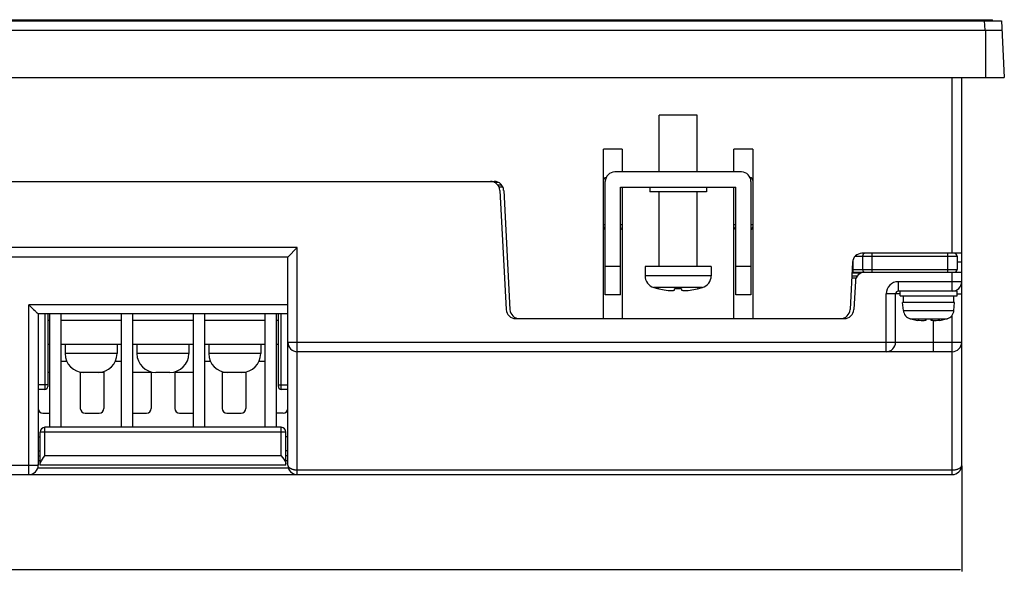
# Model space of a CAD drawing. Extents: x 4 to 805, y 32 to 576.
# Tile 7 of 27: x 289 to 394, y 32 to 90. Entities that reach past the tile are written whole.
import ezdxf

# ---------------------------------------------------------------- set-up
doc = ezdxf.new("R2010")
doc.units = 0
doc.header["$LTSCALE"] = 46.255
doc.header["$PDMODE"] = 3
doc.header["$PDSIZE"] = 0.3125
doc.layers.get('0').update_dxf_attribs({"linetype": 'CONTINUOUS'})
doc.layers.get('DEFPOINTS').update_dxf_attribs({"linetype": 'CONTINUOUS'})
for name, color, linetype in [('AXIS', 7, 'CONTINUOUS'), ('DIM', 7, 'CONTINUOUS'), ('SURF', 7, 'CONTINUOUS')]:
    doc.layers.add(name, color=color, linetype=linetype)
doc.styles.get("Standard").update_dxf_attribs({"font": 'txt', "width": 0.8})
doc.dimstyles.get("Standard").update_dxf_attribs({"dimtxt": 0.18, "dimasz": 0.18, "dimexe": 0.18, "dimexo": 0.0625, "dimgap": 0.09, "dimtad": 0, "dimtih": 1, "dimtoh": 1, "dimzin": 0, "dimcen": 0.09, "dimazin": 3, "dimtfac": 1, "dimtofl": 0, "dimtmove": 0, "dimatfit": 3})

# ---------------------------------------------------------------- blocks, each defined once
blk = doc.blocks.new('*U56')
at = {"layer": 'DIM', "color": 0, "width": 0.8}
blk.add_text('290', height=5, dxfattribs=at).set_placement((239.13, 33.87))
blk = doc.blocks.new('*D49')
at = {"layer": 'DEFPOINTS', "color": 0, "linetype": 'CONTINUOUS'}
for p in [(99.13, 43.32), (389.13, 43.32), (389.13, 32.27)]:
    blk.add_point(p, dxfattribs=at)
at = {"layer": 'DIM', "color": 0, "linetype": 'CONTINUOUS'}
for p, q in [((99.13, 43.26), (99.13, 32.09)), ((389.13, 43.26), (389.13, 32.09)), ((99.31, 32.27), (388.95, 32.27))]:
    blk.add_line(p, q, dxfattribs=at)
for points in [[(99.31, 32.3), (99.31, 32.24), (99.13, 32.27)], [(388.95, 32.3), (388.95, 32.24), (389.13, 32.27)]]:
    blk.add_solid(points, dxfattribs=at)
blk.add_blockref('*U56', (0, 0))

msp = doc.modelspace()

# ---------------------------------------------------------------- linework, layer by layer
at = {"color": 7, "linetype": 'CONTINUOUS'}
for p, q in [((94.95, 90.32), (393.32, 90.32)), ((95.88, 90.42), (392.38, 90.42)), ((374.39, 90.42), (374.39, 90.32)), ((375.39, 90.42), (375.39, 90.32)), ((375.39, 90.41), (392.38, 90.41)), ((391.52, 90.32), (391.57, 89.32)), ((392.38, 90.32), (392.38, 90.42)), ((393.32, 90.32), (393.63, 84.32)), ((94.89, 89.32), (393.37, 89.32)), ((391.63, 89.32), (391.63, 84.32)), ((94.63, 84.32), (393.63, 84.32)), ((388.13, 65.72), (388.13, 84.32)), ((389.13, 43.32), (389.13, 84.32)), ((361.13, 80.32), (357.13, 80.32)), ((357.13, 74.32), (357.13, 80.32)), ((361.13, 74.32), (361.13, 80.32)), ((353.23, 76.72), (351.23, 76.72)), ((351.23, 58.82), (351.23, 76.72)), ((353.23, 76.72), (353.23, 74.32)), ((367.03, 76.72), (365.03, 76.72)), ((365.03, 74.32), (365.03, 76.72)), ((367.03, 76.72), (367.03, 58.82)), ((365.83, 74.32), (352.43, 74.32)), ((148.58, 73.32), (339.68, 73.32)), ((339.69, 73.24), (340.09, 73.24)), ((340.49, 72.91), (340.09, 72.91)), ((351.43, 61.32), (351.43, 73.32)), ((366.83, 73.32), (366.83, 61.32)), ((340.61, 72.7), (340.21, 72.7)), ((340.28, 72.38), (340.94, 59.77)), ((340.68, 72.38), (341.34, 59.77)), ((353.03, 72.72), (365.23, 72.72)), ((353.03, 61.32), (353.03, 72.72)), ((353.23, 72.72), (353.23, 58.82)), ((357.13, 64.32), (357.13, 72.22)), ((361.13, 64.32), (361.13, 72.22)), ((365.03, 58.82), (365.03, 72.72)), ((365.23, 61.32), (365.23, 72.72)), ((351.43, 68.72), (351.23, 68.72)), ((353.23, 68.72), (353.03, 68.72)), ((365.23, 68.72), (365.03, 68.72)), ((367.03, 68.72), (366.83, 68.72)), ((318.85, 66.32), (245.77, 66.32)), ((318.85, 66.32), (317.85, 65.32)), ((318.85, 42.32), (318.85, 66.32)), ((389.13, 65.72), (378.58, 65.72)), ((379.63, 65.72), (379.63, 63.72)), ((387.63, 65.72), (387.63, 63.72)), ((317.85, 65.32), (152.7, 65.32)), ((317.85, 43.32), (317.85, 65.32)), ((377.58, 64.78), (377.32, 59.77)), ((377.63, 63.72), (377.63, 65.04)), ((377.87, 65.42), (388.63, 65.42)), ((378.63, 65.42), (378.63, 64.02)), ((388.63, 65.42), (388.63, 64.02)), ((389.13, 64.78), (388.63, 64.78)), ((353.03, 64.32), (351.43, 64.32)), ((362.63, 64.32), (355.63, 64.32)), ((355.63, 64.32), (355.63, 63.35)), ((362.63, 64.32), (362.63, 63.35)), ((366.83, 64.32), (365.23, 64.32)), ((377.52, 63.64), (378.47, 63.64)), ((377.53, 63.72), (389.13, 63.72)), ((377.54, 64.02), (388.63, 64.02)), ((388.13, 61.72), (388.13, 63.72)), ((362.63, 63.35), (355.63, 63.35)), ((377.95, 63.1), (377.5, 63.1)), ((378.07, 63.31), (377.51, 63.31)), ((377.88, 62.78), (377.72, 59.77)), ((389.13, 62.72), (382.43, 62.72)), ((382.43, 61.72), (382.43, 62.72)), ((361.7, 62.1), (356.56, 62.1)), ((357.08, 61.96), (356.56, 62.1)), ((357.12, 61.96), (357.08, 61.96)), ((359.5, 61.96), (358.76, 61.96)), ((358.76, 61.82), (358.76, 61.96)), ((359.5, 61.96), (359.5, 61.82)), ((361.18, 61.96), (361.15, 61.96)), ((388.63, 61.72), (382.43, 61.72)), ((382.63, 61.22), (382.63, 61.72)), ((388.63, 61.22), (388.63, 61.72)), ((353.03, 61.32), (351.43, 61.32)), ((366.83, 61.32), (365.23, 61.32)), ((382.63, 61.42), (381.13, 61.42)), ((381.13, 55.32), (381.13, 61.42)), ((382.13, 56.32), (382.13, 61.42)), ((382.63, 61.22), (388.63, 61.22)), ((388.38, 60.52), (382.88, 60.52)), ((382.96, 59.68), (382.88, 60.52)), ((382.98, 60.52), (382.98, 61.22)), ((388.28, 60.52), (388.28, 61.22)), ((388.31, 59.68), (388.38, 60.52)), ((388.63, 61.42), (389.13, 61.42)), ((317.85, 60.27), (290.45, 60.27)), ((290.45, 60.27), (290.63, 60.1)), ((290.45, 42.32), (290.45, 60.27)), ((290.63, 60.1), (290.79, 59.93)), ((290.79, 59.93), (290.95, 59.79)), ((290.95, 59.79), (291.08, 59.66)), ((291.08, 59.66), (291.19, 59.56)), ((382.96, 59.68), (388.31, 59.68)), ((317.85, 59.32), (291.45, 59.32)), ((291.45, 59.32), (291.45, 43.32)), ((292.15, 59.32), (292.15, 51.32)), ((292.45, 59.32), (292.45, 51.62)), ((292.63, 58.62), (292.45, 58.62)), ((292.63, 59.32), (292.63, 47.32)), ((293.83, 59.32), (293.83, 47.32)), ((300.23, 58.62), (293.83, 58.62)), ((300.23, 59.32), (300.23, 47.32)), ((301.43, 59.32), (301.43, 47.32)), ((307.83, 58.62), (301.43, 58.62)), ((307.83, 59.32), (307.83, 47.32)), ((309.03, 59.32), (309.03, 47.32)), ((315.43, 58.62), (309.03, 58.62)), ((315.43, 59.32), (315.43, 47.32)), ((316.63, 59.32), (316.63, 47.32)), ((316.85, 58.62), (316.63, 58.62)), ((316.85, 51.62), (316.85, 59.32)), ((317.15, 51.32), (317.15, 59.32)), ((341.94, 58.82), (376.72, 58.82)), ((383.67, 58.8), (387.59, 58.8)), ((383.88, 58.75), (383.67, 58.8)), ((383.91, 58.75), (383.88, 58.75)), ((385.91, 58.75), (385.35, 58.75)), ((385.35, 58.75), (385.35, 58.63)), ((385.91, 58.63), (385.91, 58.75)), ((386.13, 55.32), (386.13, 58.59)), ((387.38, 58.75), (387.36, 58.75)), ((387.59, 58.8), (387.38, 58.75)), ((388.13, 42.32), (388.13, 59.19)), ((317.85, 56.32), (389.13, 56.32)), ((292.45, 56.12), (292.63, 56.12)), ((293.83, 56.12), (300.23, 56.12)), ((294.28, 56.12), (294.28, 55.12)), ((299.78, 56.12), (299.78, 55.12)), ((301.43, 56.12), (307.83, 56.12)), ((301.88, 56.12), (301.88, 55.12)), ((307.38, 56.12), (307.38, 55.12)), ((309.03, 56.12), (315.43, 56.12)), ((309.48, 56.12), (309.48, 55.12)), ((314.98, 56.12), (314.98, 55.12)), ((316.63, 56.12), (316.85, 56.12)), ((388.13, 55.32), (318.85, 55.32)), ((293.9, 54.32), (294.45, 54.32)), ((299.78, 55.12), (294.28, 55.12)), ((299.61, 54.32), (300.23, 54.32)), ((307.38, 55.12), (301.88, 55.12)), ((309.03, 54.32), (309.65, 54.32)), ((314.98, 55.12), (309.48, 55.12)), ((314.81, 54.32), (315.4, 54.32)), ((295.9, 53.16), (295.9, 49.32)), ((297.78, 53.12), (296.28, 53.12)), ((298.4, 53.23), (298.4, 49.32)), ((303.4, 53.18), (303.4, 49.32)), ((305.38, 53.12), (303.88, 53.12)), ((305.9, 53.2), (305.9, 49.32)), ((310.9, 53.21), (310.9, 49.32)), ((312.98, 53.12), (311.48, 53.12)), ((313.4, 53.17), (313.4, 49.32)), ((292.45, 51.82), (291.45, 51.82)), ((292.15, 51.32), (291.45, 51.32)), ((316.85, 51.82), (317.85, 51.82)), ((317.85, 51.32), (317.15, 51.32)), ((291.95, 48.82), (292.63, 48.82)), ((296.4, 48.82), (297.9, 48.82)), ((301.43, 48.82), (302.9, 48.82)), ((306.4, 48.82), (307.83, 48.82)), ((311.4, 48.82), (312.9, 48.82)), ((317.35, 48.82), (316.63, 48.82)), ((317.15, 47.32), (292.15, 47.32)), ((292.15, 44.32), (292.15, 47.32)), ((317.15, 44.32), (317.15, 47.32)), ((291.45, 46.32), (291.65, 46.32)), ((317.65, 46.82), (291.65, 46.82)), ((291.65, 43.32), (291.65, 46.82)), ((317.65, 43.32), (317.65, 46.82)), ((317.85, 46.32), (317.65, 46.32)), ((291.45, 44.82), (291.65, 44.82)), ((317.85, 44.82), (317.65, 44.82)), ((291.45, 44.32), (291.65, 44.32)), ((317.15, 44.32), (292.15, 44.32)), ((317.85, 44.32), (317.65, 44.32)), ((290.53, 43.27), (151.55, 43.27)), ((290.68, 43.27), (290.53, 43.27)), ((290.82, 43.28), (290.68, 43.27)), ((317.9, 43.01), (291.4, 43.01)), ((317.65, 43.32), (291.65, 43.32)), ((318.85, 42.82), (388.13, 42.82)), ((100.13, 42.32), (388.13, 42.32))]:
    msp.add_line(p, q, dxfattribs=at)
for points in [[(357.86, 61.82), (358.07, 61.8), (358.26, 61.79), (358.43, 61.78)], [(358.43, 61.78), (358.54, 61.79), (358.65, 61.8), (358.76, 61.82)], [(359.5, 61.82), (359.62, 61.8), (359.73, 61.79), (359.83, 61.78)], [(359.83, 61.78), (360.01, 61.79), (360.2, 61.8), (360.41, 61.82)], [(291.19, 59.56), (291.23, 59.51), (291.27, 59.47), (291.31, 59.44), (291.34, 59.41), (291.37, 59.39), (291.39, 59.37), (291.41, 59.35), (291.43, 59.34), (291.44, 59.33), (291.45, 59.33), (291.45, 59.32)], [(385.03, 58.58), (384.83, 58.59), (384.64, 58.61), (384.47, 58.63)], [(385.35, 58.63), (385.24, 58.6), (385.13, 58.59), (385.03, 58.58)], [(386.24, 58.58), (386.13, 58.59), (386.02, 58.6), (385.91, 58.63)], [(386.8, 58.63), (386.61, 58.6), (386.42, 58.59), (386.24, 58.58)], [(291.65, 43.46), (291.67, 43.54), (291.71, 43.65), (291.79, 43.78), (291.89, 43.94), (292.01, 44.12), (292.15, 44.32)], [(317.15, 44.32), (317.3, 44.12), (317.42, 43.94), (317.52, 43.78), (317.59, 43.65), (317.64, 43.54), (317.65, 43.46)], [(291.45, 43.32), (291.45, 43.32), (291.44, 43.32), (291.43, 43.31), (291.41, 43.31), (291.38, 43.31), (291.35, 43.3), (291.32, 43.3), (291.28, 43.3), (291.23, 43.29), (291.19, 43.29), (291.13, 43.29), (291.08, 43.28), (291.02, 43.28), (290.95, 43.28), (290.89, 43.28), (290.82, 43.28)], [(317.85, 43.32), (317.85, 43.31), (317.86, 43.29), (317.86, 43.27), (317.86, 43.25), (317.87, 43.23), (317.88, 43.21), (317.89, 43.19), (317.9, 43.17), (317.91, 43.15), (317.93, 43.14), (317.94, 43.12), (317.96, 43.1), (317.97, 43.08), (317.99, 43.07), (318.01, 43.05), (318.03, 43.03), (318.06, 43.02), (318.08, 43), (318.11, 42.99), (318.13, 42.97), (318.16, 42.96), (318.19, 42.95), (318.22, 42.93), (318.25, 42.92), (318.28, 42.91), (318.31, 42.9), (318.34, 42.89), (318.38, 42.88), (318.41, 42.87), (318.44, 42.86), (318.48, 42.85), (318.51, 42.85), (318.55, 42.84), (318.59, 42.84), (318.63, 42.83), (318.66, 42.83), (318.7, 42.82), (318.74, 42.82), (318.78, 42.82), (318.81, 42.82), (318.85, 42.82)], [(388.13, 42.82), (388.21, 42.82), (388.28, 42.82), (388.36, 42.83), (388.43, 42.84), (388.5, 42.85), (388.57, 42.87), (388.63, 42.89), (388.7, 42.91), (388.76, 42.93), (388.81, 42.95), (388.87, 42.98), (388.91, 43.01), (388.96, 43.04), (389, 43.07), (389.03, 43.1), (389.06, 43.14), (389.09, 43.18), (389.11, 43.21), (389.12, 43.25), (389.13, 43.29), (389.13, 43.32)]]:
    msp.add_lwpolyline(points, dxfattribs=at)
for centre, radius, start, end in [((352.43, 73.32), 1, 90, 180), ((365.83, 73.32), 1, 0, 90), ((339.28, 72.32), 1, 3, 90), ((339.68, 72.32), 1, 3, 90), ((351.53, 73.42), 0.3, 93.0006, 180), ((366.73, 73.42), 0.3, 0, 86.9994), ((351.53, 68.52), 0.3, 180, 250.5045), ((352.93, 68.52), 0.3, 289.4955, 0), ((365.33, 68.52), 0.3, 180, 250.5045), ((366.73, 68.52), 0.3, 289.4955, 0), ((378.58, 64.72), 1, 90, 177), ((378.93, 65.42), 0.3, 90, 180), ((388.33, 65.42), 0.3, 0, 90), ((378.88, 62.72), 1, 90, 177), ((378.93, 64.02), 0.3, 180, 270), ((388.33, 64.02), 0.3, 270, 0), ((356.93, 63.35), 1.3, 180, 253.3985), ((361.33, 63.35), 1.3, 286.6015, 0), ((382.43, 61.42), 1.3, 90, 180), ((388.13, 62.72), 1, 270, 0), ((359.13, 70.72), 9, 253.3985, 256.8337), ((359.13, 70.72), 8.99, 257.0426, 261.8402), ((359.13, 70.72), 8.99, 278.1598, 282.9574), ((359.13, 70.72), 9, 283.1663, 286.6015), ((382.43, 61.42), 0.3, 90, 180), ((341.94, 59.82), 1, 183, 270), ((342.34, 59.82), 1, 183, 270), ((376.32, 59.82), 1, 270, 357), ((376.72, 59.82), 1, 270, 357), ((383.95, 59.76), 1, 185, 253.743), ((387.31, 59.76), 1, 286.257, 355), ((385.63, 65.52), 6.99, 255.7013, 260.3916), ((385.63, 65.52), 6.99, 279.6084, 284.2987), ((318.85, 56.32), 1, 180, 270), ((381.13, 56.32), 1, 270, 0), ((388.13, 56.32), 1, 270, 0), ((293.9, 53.82), 0.5, 90, 98.0552), ((296.28, 55.12), 2, 180, 270), ((297.78, 55.12), 2, 270, 0), ((303.88, 55.12), 2, 180, 270), ((305.38, 55.12), 2, 270, 0), ((311.48, 55.12), 2, 180, 270), ((312.98, 55.12), 2, 270, 0), ((315.4, 53.82), 0.5, 86.5561, 90), ((292.15, 51.62), 0.3, 270, 0), ((317.15, 51.62), 0.3, 180, 270), ((291.95, 49.32), 0.5, 180, 270), ((296.4, 49.32), 0.5, 180, 270), ((297.9, 49.32), 0.5, 270, 0), ((302.9, 49.32), 0.5, 270, 0), ((306.4, 49.32), 0.5, 180, 270), ((311.4, 49.32), 0.5, 180, 270), ((312.9, 49.32), 0.5, 270, 0), ((317.35, 49.32), 0.5, 270, 0), ((292.15, 46.82), 0.5, 90, 180), ((317.15, 46.82), 0.5, 0, 90), ((290.45, 43.32), 1, 270, 0), ((318.85, 43.32), 1, 180, 270), ((388.13, 43.32), 1, 270, 0)]:
    msp.add_arc(centre, radius, start, end, dxfattribs=at)
at = {"layer": 'AXIS', "color": 7, "linetype": 'CONTINUOUS'}
for p, q in [((356.13, 72.72), (356.13, 72.22)), ((362.13, 72.22), (356.13, 72.22)), ((362.13, 72.72), (362.13, 72.22)), ((294.28, 56.12), (294.28, 55.12)), ((299.78, 56.12), (299.78, 55.12)), ((301.88, 56.12), (301.88, 55.12)), ((307.38, 56.12), (307.38, 55.12)), ((309.48, 56.12), (309.48, 55.12)), ((314.98, 56.12), (314.98, 55.12)), ((292.63, 53.12), (292.45, 53.12)), ((296.28, 53.12), (295.9, 53.12)), ((298.4, 53.12), (297.78, 53.12)), ((303.4, 53.12), (301.43, 53.12)), ((307.83, 53.12), (305.9, 53.12)), ((311.48, 53.12), (310.9, 53.12)), ((313.4, 53.12), (312.98, 53.12))]:
    msp.add_line(p, q, dxfattribs=at)
at = {"layer": 'SURF', "color": 7, "linetype": 'CONTINUOUS'}
for p, q in [((291.45, 43.82), (291.65, 43.82)), ((317.65, 43.82), (317.85, 43.82))]:
    msp.add_line(p, q, dxfattribs=at)

# ---------------------------------------------------------------- dimensions: what is measured, and where the dimension line sits
at = {"layer": 'DIM', "color": 7, "linetype": 'CONTINUOUS'}
dim = msp.add_linear_dim(base=(389.13, 32.27), p1=(99.13, 43.32), p2=(389.13, 43.32), dimstyle='Standard', override={"dimtxt": 5, "dimdec": 0}, dxfattribs=at)
dim.commit()
dim.dimension.update_dxf_attribs({"geometry": '*D49', "text_midpoint": (244.13, 36.37), "dimtype": 128})

doc.saveas('drawing.dxf')
